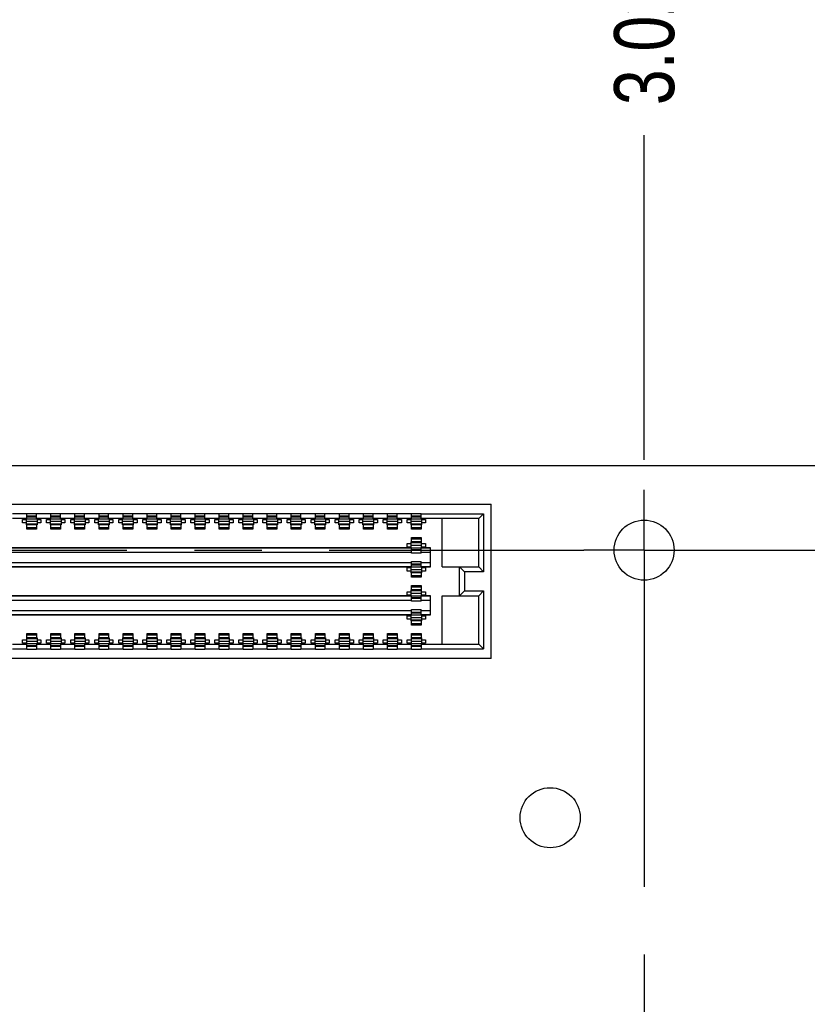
# Model space of a CAD drawing. Header units: inches. Extents: x 0 to 34, y 0 to 22.
# Tile 23 of 28: x 24.4 to 26, y 15.7 to 17.8. Entities that reach past the tile are written whole.
import ezdxf

# ---------------------------------------------------------------- set-up
doc = ezdxf.new("R2010")
doc.units = ezdxf.units.IN
doc.header["$LTSCALE"] = 1.87
doc.header["$MEASUREMENT"] = 0
doc.linetypes.add('CENTER', pattern=[0.6, 0.375, -0.075, 0.075, -0.075])
doc.layers.get('0').update_dxf_attribs({"linetype": 'CONTINUOUS'})
doc.layers.add('02___PRT_ALL_AXES', color=7, linetype='CONTINUOUS')
doc.layers.add('DIMENSIONS', color=7, linetype='CONTINUOUS')
doc.styles.get("Standard").update_dxf_attribs({"font": 'txt', "width": 0.8})
doc.dimstyles.new('DIMSTYLE_2', dxfattribs={"dimtxt": 0.125, "dimasz": 0.18, "dimexe": 0.18, "dimexo": 0.0625, "dimgap": 0.09, "dimtad": 0, "dimtih": 1, "dimtoh": 1, "dimdec": 3, "dimzin": 4, "dimdsep": 46, "dimtxsty": 'STANDARD', "dimblk": '_FILLED', "dimblk1": '_FILLED', "dimblk2": '_FILLED', "dimcen": 0.09, "dimadec": 0, "dimazin": 0, "dimtp": 0.01, "dimtm": 0.01, "dimtfac": 1, "dimtdec": 3, "dimtofl": 0, "dimtmove": 0, "dimatfit": 3, "dimldrblk": '_FILLED', "dimfxl": 1, "dimtolj": 1, "dimtzin": 4, "dimarcsym": 0})

# ---------------------------------------------------------------- blocks, each defined once
blk = doc.blocks.new('*D6')
at = {"layer": 'DIMENSIONS', "color": 2, "linetype": 'CONTINUOUS'}
blk.add_line((25.6616, 16.8588), (25.6616, 17.5347), dxfattribs=at)
at = {"layer": 'DIMENSIONS', "color": 2, "linetype": 'CONTINUOUS', "insert": (25.5991, 17.5972), "char_height": 0.125, "width": 1.325, "attachment_point": 1, "rotation": 90, "line_spacing_factor": 0.9}
blk.add_mtext('3.025{\\Ftxt.shx;\\W1.000000;\\H0.125000; }[76.84]', dxfattribs=at)
blk = doc.blocks.new('_FILLED')
at = {"color": 0, "linetype": 'BYBLOCK'}
blk.add_solid([(0, 0), (-1, 0.174), (-1, -0.174)], dxfattribs=at)
blk = doc.blocks.new('*D7')
at = {"layer": 'DIMENSIONS', "color": 2, "linetype": 'CONTINUOUS'}
blk.add_line((28.5606, 16.8588), (28.5606, 17.5347), dxfattribs=at)
at = {"layer": 'DIMENSIONS', "color": 2, "linetype": 'CONTINUOUS', "insert": (28.4981, 17.5972), "char_height": 0.125, "width": 1.425, "attachment_point": 1, "rotation": 90, "line_spacing_factor": 0.9}
blk.add_mtext('5.924{\\Ftxt.shx;\\W1.000000;\\H0.125000; }[150.47]', dxfattribs=at)

msp = doc.modelspace()

# ---------------------------------------------------------------- linework, layer by layer
at = {"color": 7, "linetype": 'CONTINUOUS'}
for p, q in [((22.6366, 16.8472), (28.6866, 16.8472)), ((23.1148, 16.7665), (25.3438, 16.7665)), ((25.3438, 16.4455), (25.3438, 16.7665)), ((24.3778, 16.7465), (24.3478, 16.7465)), ((24.3778, 16.7365), (24.3778, 16.7475)), ((24.3778, 16.7475), (24.3978, 16.7475)), ((24.3978, 16.7365), (24.3978, 16.7475)), ((24.4278, 16.7465), (24.3978, 16.7465)), ((24.4278, 16.7365), (24.4278, 16.7475)), ((24.4278, 16.7475), (24.4478, 16.7475)), ((24.4478, 16.7365), (24.4478, 16.7475)), ((24.4778, 16.7465), (24.4478, 16.7465)), ((24.4778, 16.7365), (24.4778, 16.7475)), ((24.4778, 16.7475), (24.4978, 16.7475)), ((24.4978, 16.7365), (24.4978, 16.7475)), ((24.5278, 16.7465), (24.4978, 16.7465)), ((24.5278, 16.7365), (24.5278, 16.7475)), ((24.5278, 16.7475), (24.5478, 16.7475)), ((24.5478, 16.7365), (24.5478, 16.7475)), ((24.5778, 16.7465), (24.5478, 16.7465)), ((24.5778, 16.7365), (24.5778, 16.7475)), ((24.5778, 16.7475), (24.5978, 16.7475)), ((24.5978, 16.7365), (24.5978, 16.7475)), ((24.6278, 16.7465), (24.5978, 16.7465)), ((24.6278, 16.7365), (24.6278, 16.7475)), ((24.6278, 16.7475), (24.6478, 16.7475)), ((24.6478, 16.7365), (24.6478, 16.7475)), ((24.6778, 16.7465), (24.6478, 16.7465)), ((24.6778, 16.7365), (24.6778, 16.7475)), ((24.6778, 16.7475), (24.6978, 16.7475)), ((24.6978, 16.7365), (24.6978, 16.7475)), ((24.7278, 16.7465), (24.6978, 16.7465)), ((24.7278, 16.7365), (24.7278, 16.7475)), ((24.7278, 16.7475), (24.7478, 16.7475)), ((24.7478, 16.7365), (24.7478, 16.7475)), ((24.7778, 16.7465), (24.7478, 16.7465)), ((24.7778, 16.7365), (24.7778, 16.7475)), ((24.7778, 16.7475), (24.7978, 16.7475)), ((24.7978, 16.7365), (24.7978, 16.7475)), ((24.8278, 16.7465), (24.7978, 16.7465)), ((24.8278, 16.7365), (24.8278, 16.7475)), ((24.8278, 16.7475), (24.8478, 16.7475)), ((24.8478, 16.7365), (24.8478, 16.7475)), ((24.8778, 16.7465), (24.8478, 16.7465)), ((24.8778, 16.7365), (24.8778, 16.7475)), ((24.8778, 16.7475), (24.8978, 16.7475)), ((24.8978, 16.7365), (24.8978, 16.7475)), ((24.9278, 16.7465), (24.8978, 16.7465)), ((24.9278, 16.7365), (24.9278, 16.7475)), ((24.9278, 16.7475), (24.9478, 16.7475)), ((24.9478, 16.7365), (24.9478, 16.7475)), ((24.9778, 16.7465), (24.9478, 16.7465)), ((24.9778, 16.7365), (24.9778, 16.7475)), ((24.9778, 16.7475), (24.9978, 16.7475)), ((24.9978, 16.7365), (24.9978, 16.7475)), ((25.0278, 16.7465), (24.9978, 16.7465)), ((25.0278, 16.7365), (25.0278, 16.7475)), ((25.0278, 16.7475), (25.0478, 16.7475)), ((25.0478, 16.7365), (25.0478, 16.7475)), ((25.0778, 16.7465), (25.0478, 16.7465)), ((25.0778, 16.7365), (25.0778, 16.7475)), ((25.0778, 16.7475), (25.0978, 16.7475)), ((25.0978, 16.7365), (25.0978, 16.7475)), ((25.1278, 16.7465), (25.0978, 16.7465)), ((25.1278, 16.7365), (25.1278, 16.7475)), ((25.1278, 16.7475), (25.1478, 16.7475)), ((25.1478, 16.7365), (25.1478, 16.7475)), ((25.1778, 16.7465), (25.1478, 16.7465)), ((25.1778, 16.7365), (25.1778, 16.7475)), ((25.1778, 16.7475), (25.1978, 16.7475)), ((25.1978, 16.7365), (25.1978, 16.7475)), ((25.1978, 16.7465), (25.3278, 16.7465)), ((25.3278, 16.7465), (25.3178, 16.7365)), ((25.3278, 16.7465), (25.3278, 16.626)), ((24.3778, 16.7365), (24.3478, 16.7365)), ((24.3688, 16.7275), (24.3688, 16.7345)), ((24.3688, 16.7345), (24.3768, 16.7345)), ((24.3768, 16.7275), (24.3688, 16.7275)), ((24.3768, 16.7235), (24.3768, 16.7365)), ((24.3768, 16.7364), (24.3988, 16.7364)), ((24.3768, 16.731), (24.3988, 16.731)), ((24.3988, 16.7251), (24.3768, 16.7251)), ((24.3988, 16.7235), (24.3768, 16.7235)), ((24.3978, 16.7415), (24.3778, 16.7415)), ((24.3778, 16.7403), (24.3978, 16.7403)), ((24.3778, 16.7145), (24.3778, 16.7235)), ((24.4278, 16.7365), (24.3978, 16.7365)), ((24.3978, 16.7235), (24.3978, 16.7145)), ((24.3988, 16.7365), (24.3988, 16.7235)), ((24.3988, 16.7345), (24.4068, 16.7345)), ((24.4068, 16.7275), (24.3988, 16.7275)), ((24.4068, 16.7345), (24.4068, 16.7275)), ((24.4188, 16.7275), (24.4188, 16.7345)), ((24.4188, 16.7345), (24.4268, 16.7345)), ((24.4268, 16.7275), (24.4188, 16.7275)), ((24.4268, 16.7235), (24.4268, 16.7365)), ((24.4268, 16.7364), (24.4488, 16.7364)), ((24.4268, 16.731), (24.4488, 16.731)), ((24.4488, 16.7251), (24.4268, 16.7251)), ((24.4488, 16.7235), (24.4268, 16.7235)), ((24.4478, 16.7415), (24.4278, 16.7415)), ((24.4278, 16.7403), (24.4478, 16.7403)), ((24.4278, 16.7145), (24.4278, 16.7235)), ((24.4778, 16.7365), (24.4478, 16.7365)), ((24.4478, 16.7235), (24.4478, 16.7145)), ((24.4488, 16.7365), (24.4488, 16.7235)), ((24.4488, 16.7345), (24.4568, 16.7345)), ((24.4568, 16.7275), (24.4488, 16.7275)), ((24.4568, 16.7345), (24.4568, 16.7275)), ((24.4688, 16.7275), (24.4688, 16.7345)), ((24.4688, 16.7345), (24.4768, 16.7345)), ((24.4768, 16.7275), (24.4688, 16.7275)), ((24.4768, 16.7235), (24.4768, 16.7365)), ((24.4768, 16.7364), (24.4988, 16.7364)), ((24.4768, 16.731), (24.4988, 16.731)), ((24.4988, 16.7251), (24.4768, 16.7251)), ((24.4988, 16.7235), (24.4768, 16.7235)), ((24.4978, 16.7415), (24.4778, 16.7415)), ((24.4778, 16.7403), (24.4978, 16.7403)), ((24.4778, 16.7145), (24.4778, 16.7235)), ((24.5278, 16.7365), (24.4978, 16.7365)), ((24.4978, 16.7235), (24.4978, 16.7145)), ((24.4988, 16.7365), (24.4988, 16.7235)), ((24.4988, 16.7345), (24.5068, 16.7345)), ((24.5068, 16.7275), (24.4988, 16.7275)), ((24.5068, 16.7345), (24.5068, 16.7275)), ((24.5188, 16.7275), (24.5188, 16.7345)), ((24.5188, 16.7345), (24.5268, 16.7345)), ((24.5268, 16.7275), (24.5188, 16.7275)), ((24.5268, 16.7235), (24.5268, 16.7365)), ((24.5268, 16.7364), (24.5488, 16.7364)), ((24.5268, 16.731), (24.5488, 16.731)), ((24.5488, 16.7251), (24.5268, 16.7251)), ((24.5488, 16.7235), (24.5268, 16.7235)), ((24.5478, 16.7415), (24.5278, 16.7415)), ((24.5278, 16.7403), (24.5478, 16.7403)), ((24.5278, 16.7145), (24.5278, 16.7235)), ((24.5778, 16.7365), (24.5478, 16.7365)), ((24.5478, 16.7235), (24.5478, 16.7145)), ((24.5488, 16.7365), (24.5488, 16.7235)), ((24.5488, 16.7345), (24.5568, 16.7345)), ((24.5568, 16.7275), (24.5488, 16.7275)), ((24.5568, 16.7345), (24.5568, 16.7275)), ((24.5688, 16.7275), (24.5688, 16.7345)), ((24.5688, 16.7345), (24.5768, 16.7345)), ((24.5768, 16.7275), (24.5688, 16.7275)), ((24.5768, 16.7235), (24.5768, 16.7365)), ((24.5768, 16.7364), (24.5988, 16.7364)), ((24.5768, 16.731), (24.5988, 16.731)), ((24.5988, 16.7251), (24.5768, 16.7251)), ((24.5988, 16.7235), (24.5768, 16.7235)), ((24.5978, 16.7415), (24.5778, 16.7415)), ((24.5778, 16.7403), (24.5978, 16.7403)), ((24.5778, 16.7145), (24.5778, 16.7235)), ((24.6278, 16.7365), (24.5978, 16.7365)), ((24.5978, 16.7235), (24.5978, 16.7145)), ((24.5988, 16.7365), (24.5988, 16.7235)), ((24.5988, 16.7345), (24.6068, 16.7345)), ((24.6068, 16.7275), (24.5988, 16.7275)), ((24.6068, 16.7345), (24.6068, 16.7275)), ((24.6188, 16.7275), (24.6188, 16.7345)), ((24.6188, 16.7345), (24.6268, 16.7345)), ((24.6268, 16.7275), (24.6188, 16.7275)), ((24.6268, 16.7235), (24.6268, 16.7365)), ((24.6268, 16.7364), (24.6488, 16.7364)), ((24.6268, 16.731), (24.6488, 16.731)), ((24.6488, 16.7251), (24.6268, 16.7251)), ((24.6488, 16.7235), (24.6268, 16.7235)), ((24.6478, 16.7415), (24.6278, 16.7415)), ((24.6278, 16.7403), (24.6478, 16.7403)), ((24.6278, 16.7145), (24.6278, 16.7235)), ((24.6778, 16.7365), (24.6478, 16.7365)), ((24.6478, 16.7235), (24.6478, 16.7145)), ((24.6488, 16.7365), (24.6488, 16.7235)), ((24.6488, 16.7345), (24.6568, 16.7345)), ((24.6568, 16.7275), (24.6488, 16.7275)), ((24.6568, 16.7345), (24.6568, 16.7275)), ((24.6688, 16.7275), (24.6688, 16.7345)), ((24.6688, 16.7345), (24.6768, 16.7345)), ((24.6768, 16.7275), (24.6688, 16.7275)), ((24.6768, 16.7235), (24.6768, 16.7365)), ((24.6768, 16.7364), (24.6988, 16.7364)), ((24.6768, 16.731), (24.6988, 16.731)), ((24.6988, 16.7251), (24.6768, 16.7251)), ((24.6988, 16.7235), (24.6768, 16.7235)), ((24.6978, 16.7415), (24.6778, 16.7415)), ((24.6778, 16.7403), (24.6978, 16.7403)), ((24.6778, 16.7145), (24.6778, 16.7235)), ((24.7278, 16.7365), (24.6978, 16.7365)), ((24.6978, 16.7235), (24.6978, 16.7145)), ((24.6988, 16.7365), (24.6988, 16.7235)), ((24.6988, 16.7345), (24.7068, 16.7345)), ((24.7068, 16.7275), (24.6988, 16.7275)), ((24.7068, 16.7345), (24.7068, 16.7275)), ((24.7188, 16.7275), (24.7188, 16.7345)), ((24.7188, 16.7345), (24.7268, 16.7345)), ((24.7268, 16.7275), (24.7188, 16.7275)), ((24.7268, 16.7235), (24.7268, 16.7365)), ((24.7268, 16.7364), (24.7488, 16.7364)), ((24.7268, 16.731), (24.7488, 16.731)), ((24.7488, 16.7251), (24.7268, 16.7251)), ((24.7488, 16.7235), (24.7268, 16.7235)), ((24.7478, 16.7415), (24.7278, 16.7415)), ((24.7278, 16.7403), (24.7478, 16.7403)), ((24.7278, 16.7145), (24.7278, 16.7235)), ((24.7778, 16.7365), (24.7478, 16.7365)), ((24.7478, 16.7235), (24.7478, 16.7145)), ((24.7488, 16.7365), (24.7488, 16.7235)), ((24.7488, 16.7345), (24.7568, 16.7345)), ((24.7568, 16.7275), (24.7488, 16.7275)), ((24.7568, 16.7345), (24.7568, 16.7275)), ((24.7688, 16.7275), (24.7688, 16.7345)), ((24.7688, 16.7345), (24.7768, 16.7345)), ((24.7768, 16.7275), (24.7688, 16.7275)), ((24.7768, 16.7235), (24.7768, 16.7365)), ((24.7768, 16.7364), (24.7988, 16.7364)), ((24.7768, 16.731), (24.7988, 16.731)), ((24.7988, 16.7251), (24.7768, 16.7251)), ((24.7988, 16.7235), (24.7768, 16.7235)), ((24.7978, 16.7415), (24.7778, 16.7415)), ((24.7778, 16.7403), (24.7978, 16.7403)), ((24.7778, 16.7145), (24.7778, 16.7235)), ((24.8278, 16.7365), (24.7978, 16.7365)), ((24.7978, 16.7235), (24.7978, 16.7145)), ((24.7988, 16.7365), (24.7988, 16.7235)), ((24.7988, 16.7345), (24.8068, 16.7345)), ((24.8068, 16.7275), (24.7988, 16.7275)), ((24.8068, 16.7345), (24.8068, 16.7275)), ((24.8188, 16.7275), (24.8188, 16.7345)), ((24.8188, 16.7345), (24.8268, 16.7345)), ((24.8268, 16.7275), (24.8188, 16.7275)), ((24.8268, 16.7235), (24.8268, 16.7365)), ((24.8268, 16.7364), (24.8488, 16.7364)), ((24.8268, 16.731), (24.8488, 16.731)), ((24.8488, 16.7251), (24.8268, 16.7251)), ((24.8488, 16.7235), (24.8268, 16.7235)), ((24.8478, 16.7415), (24.8278, 16.7415)), ((24.8278, 16.7403), (24.8478, 16.7403)), ((24.8278, 16.7145), (24.8278, 16.7235)), ((24.8778, 16.7365), (24.8478, 16.7365)), ((24.8478, 16.7235), (24.8478, 16.7145)), ((24.8488, 16.7365), (24.8488, 16.7235)), ((24.8488, 16.7345), (24.8568, 16.7345)), ((24.8568, 16.7275), (24.8488, 16.7275)), ((24.8568, 16.7345), (24.8568, 16.7275)), ((24.8688, 16.7275), (24.8688, 16.7345)), ((24.8688, 16.7345), (24.8768, 16.7345)), ((24.8768, 16.7275), (24.8688, 16.7275)), ((24.8768, 16.7235), (24.8768, 16.7365)), ((24.8768, 16.7364), (24.8988, 16.7364)), ((24.8768, 16.731), (24.8988, 16.731)), ((24.8988, 16.7251), (24.8768, 16.7251)), ((24.8988, 16.7235), (24.8768, 16.7235)), ((24.8978, 16.7415), (24.8778, 16.7415)), ((24.8778, 16.7403), (24.8978, 16.7403)), ((24.8778, 16.7145), (24.8778, 16.7235)), ((24.9278, 16.7365), (24.8978, 16.7365)), ((24.8978, 16.7235), (24.8978, 16.7145)), ((24.8988, 16.7365), (24.8988, 16.7235)), ((24.8988, 16.7345), (24.9068, 16.7345)), ((24.9068, 16.7275), (24.8988, 16.7275)), ((24.9068, 16.7345), (24.9068, 16.7275)), ((24.9188, 16.7275), (24.9188, 16.7345)), ((24.9188, 16.7345), (24.9268, 16.7345)), ((24.9268, 16.7275), (24.9188, 16.7275)), ((24.9268, 16.7235), (24.9268, 16.7365)), ((24.9268, 16.7364), (24.9488, 16.7364)), ((24.9268, 16.731), (24.9488, 16.731)), ((24.9488, 16.7251), (24.9268, 16.7251)), ((24.9488, 16.7235), (24.9268, 16.7235)), ((24.9478, 16.7415), (24.9278, 16.7415)), ((24.9278, 16.7403), (24.9478, 16.7403)), ((24.9278, 16.7145), (24.9278, 16.7235)), ((24.9778, 16.7365), (24.9478, 16.7365)), ((24.9478, 16.7235), (24.9478, 16.7145)), ((24.9488, 16.7365), (24.9488, 16.7235)), ((24.9488, 16.7345), (24.9568, 16.7345)), ((24.9568, 16.7275), (24.9488, 16.7275)), ((24.9568, 16.7345), (24.9568, 16.7275)), ((24.9688, 16.7275), (24.9688, 16.7345)), ((24.9688, 16.7345), (24.9768, 16.7345)), ((24.9768, 16.7275), (24.9688, 16.7275)), ((24.9768, 16.7235), (24.9768, 16.7365)), ((24.9768, 16.7364), (24.9988, 16.7364)), ((24.9768, 16.731), (24.9988, 16.731)), ((24.9988, 16.7251), (24.9768, 16.7251)), ((24.9988, 16.7235), (24.9768, 16.7235)), ((24.9978, 16.7415), (24.9778, 16.7415)), ((24.9778, 16.7403), (24.9978, 16.7403)), ((24.9778, 16.7145), (24.9778, 16.7235)), ((25.0278, 16.7365), (24.9978, 16.7365)), ((24.9978, 16.7235), (24.9978, 16.7145)), ((24.9988, 16.7365), (24.9988, 16.7235)), ((24.9988, 16.7345), (25.0068, 16.7345)), ((25.0068, 16.7275), (24.9988, 16.7275)), ((25.0068, 16.7345), (25.0068, 16.7275)), ((25.0188, 16.7275), (25.0188, 16.7345)), ((25.0188, 16.7345), (25.0268, 16.7345)), ((25.0268, 16.7275), (25.0188, 16.7275)), ((25.0268, 16.7235), (25.0268, 16.7365)), ((25.0268, 16.7364), (25.0488, 16.7364)), ((25.0268, 16.731), (25.0488, 16.731)), ((25.0488, 16.7251), (25.0268, 16.7251)), ((25.0488, 16.7235), (25.0268, 16.7235)), ((25.0478, 16.7415), (25.0278, 16.7415)), ((25.0278, 16.7403), (25.0478, 16.7403)), ((25.0278, 16.7145), (25.0278, 16.7235)), ((25.0778, 16.7365), (25.0478, 16.7365)), ((25.0478, 16.7235), (25.0478, 16.7145)), ((25.0488, 16.7365), (25.0488, 16.7235)), ((25.0488, 16.7345), (25.0568, 16.7345)), ((25.0568, 16.7275), (25.0488, 16.7275)), ((25.0568, 16.7345), (25.0568, 16.7275)), ((25.0688, 16.7275), (25.0688, 16.7345)), ((25.0688, 16.7345), (25.0768, 16.7345)), ((25.0768, 16.7275), (25.0688, 16.7275)), ((25.0768, 16.7235), (25.0768, 16.7365)), ((25.0768, 16.7364), (25.0988, 16.7364)), ((25.0768, 16.731), (25.0988, 16.731)), ((25.0988, 16.7251), (25.0768, 16.7251)), ((25.0988, 16.7235), (25.0768, 16.7235)), ((25.0978, 16.7415), (25.0778, 16.7415)), ((25.0778, 16.7403), (25.0978, 16.7403)), ((25.0778, 16.7145), (25.0778, 16.7235)), ((25.1278, 16.7365), (25.0978, 16.7365)), ((25.0978, 16.7235), (25.0978, 16.7145)), ((25.0988, 16.7365), (25.0988, 16.7235)), ((25.0988, 16.7345), (25.1068, 16.7345)), ((25.1068, 16.7275), (25.0988, 16.7275)), ((25.1068, 16.7345), (25.1068, 16.7275)), ((25.1188, 16.7275), (25.1188, 16.7345)), ((25.1188, 16.7345), (25.1268, 16.7345)), ((25.1268, 16.7275), (25.1188, 16.7275)), ((25.1268, 16.7235), (25.1268, 16.7365)), ((25.1268, 16.7364), (25.1488, 16.7364)), ((25.1268, 16.731), (25.1488, 16.731)), ((25.1488, 16.7251), (25.1268, 16.7251)), ((25.1488, 16.7235), (25.1268, 16.7235)), ((25.1478, 16.7415), (25.1278, 16.7415)), ((25.1278, 16.7403), (25.1478, 16.7403)), ((25.1278, 16.7145), (25.1278, 16.7235)), ((25.1778, 16.7365), (25.1478, 16.7365)), ((25.1478, 16.7235), (25.1478, 16.7145)), ((25.1488, 16.7365), (25.1488, 16.7235)), ((25.1488, 16.7345), (25.1568, 16.7345)), ((25.1568, 16.7275), (25.1488, 16.7275)), ((25.1568, 16.7345), (25.1568, 16.7275)), ((25.1688, 16.7275), (25.1688, 16.7345)), ((25.1688, 16.7345), (25.1768, 16.7345)), ((25.1768, 16.7275), (25.1688, 16.7275)), ((25.1768, 16.7235), (25.1768, 16.7365)), ((25.1768, 16.7364), (25.1988, 16.7364)), ((25.1768, 16.731), (25.1988, 16.731)), ((25.1988, 16.7251), (25.1768, 16.7251)), ((25.1988, 16.7235), (25.1768, 16.7235)), ((25.1978, 16.7415), (25.1778, 16.7415)), ((25.1778, 16.7403), (25.1978, 16.7403)), ((25.1778, 16.7145), (25.1778, 16.7235)), ((25.3178, 16.7365), (25.1978, 16.7365)), ((25.1978, 16.7235), (25.1978, 16.7145)), ((25.1988, 16.7365), (25.1988, 16.7235)), ((25.1988, 16.7345), (25.2068, 16.7345)), ((25.2068, 16.7275), (25.1988, 16.7275)), ((25.2068, 16.7345), (25.2068, 16.7275)), ((25.2418, 16.636), (25.2418, 16.7365)), ((25.3178, 16.636), (25.3178, 16.7365)), ((24.3978, 16.7175), (24.3778, 16.7175)), ((24.3978, 16.7145), (24.3778, 16.7145)), ((24.4478, 16.7175), (24.4278, 16.7175)), ((24.4478, 16.7145), (24.4278, 16.7145)), ((24.4978, 16.7175), (24.4778, 16.7175)), ((24.4978, 16.7145), (24.4778, 16.7145)), ((24.5478, 16.7175), (24.5278, 16.7175)), ((24.5478, 16.7145), (24.5278, 16.7145)), ((24.5978, 16.7175), (24.5778, 16.7175)), ((24.5978, 16.7145), (24.5778, 16.7145)), ((24.6478, 16.7175), (24.6278, 16.7175)), ((24.6478, 16.7145), (24.6278, 16.7145)), ((24.6978, 16.7175), (24.6778, 16.7175)), ((24.6978, 16.7145), (24.6778, 16.7145)), ((24.7478, 16.7175), (24.7278, 16.7175)), ((24.7478, 16.7145), (24.7278, 16.7145)), ((24.7978, 16.7175), (24.7778, 16.7175)), ((24.7978, 16.7145), (24.7778, 16.7145)), ((24.8478, 16.7175), (24.8278, 16.7175)), ((24.8478, 16.7145), (24.8278, 16.7145)), ((24.8978, 16.7175), (24.8778, 16.7175)), ((24.8978, 16.7145), (24.8778, 16.7145)), ((24.9478, 16.7175), (24.9278, 16.7175)), ((24.9478, 16.7145), (24.9278, 16.7145)), ((24.9978, 16.7175), (24.9778, 16.7175)), ((24.9978, 16.7145), (24.9778, 16.7145)), ((25.0478, 16.7175), (25.0278, 16.7175)), ((25.0478, 16.7145), (25.0278, 16.7145)), ((25.0978, 16.7175), (25.0778, 16.7175)), ((25.0978, 16.7145), (25.0778, 16.7145)), ((25.1478, 16.7175), (25.1278, 16.7175)), ((25.1478, 16.7145), (25.1278, 16.7145)), ((25.1978, 16.7175), (25.1778, 16.7175)), ((25.1978, 16.7145), (25.1778, 16.7145)), ((25.1688, 16.6775), (25.1688, 16.6845)), ((25.1688, 16.6845), (25.1768, 16.6845)), ((25.1768, 16.6757), (25.1768, 16.6885)), ((25.1988, 16.6885), (25.1768, 16.6885)), ((25.1768, 16.687), (25.1988, 16.687)), ((25.1768, 16.6811), (25.1988, 16.6811)), ((25.1778, 16.6885), (25.1778, 16.6975)), ((25.1778, 16.6975), (25.1978, 16.6975)), ((25.1778, 16.6945), (25.1978, 16.6945)), ((25.1978, 16.6975), (25.1978, 16.6885)), ((25.1988, 16.6757), (25.1988, 16.6885)), ((25.1988, 16.6845), (25.2068, 16.6845)), ((25.2068, 16.6845), (25.2068, 16.6775)), ((25.1778, 16.6751), (23.2478, 16.6751)), ((23.2478, 16.6671), (25.1778, 16.6671)), ((23.2488, 16.6765), (25.1768, 16.6765)), ((25.1768, 16.6775), (25.1688, 16.6775)), ((25.1768, 16.6757), (25.1988, 16.6757)), ((25.1778, 16.6645), (25.1778, 16.6757)), ((25.1978, 16.6718), (25.1778, 16.6718)), ((25.1978, 16.6705), (25.1778, 16.6705)), ((25.1978, 16.6645), (25.1778, 16.6645)), ((25.1978, 16.6645), (25.1978, 16.6757)), ((25.2168, 16.6751), (25.1978, 16.6751)), ((25.1978, 16.6671), (25.2168, 16.6671)), ((25.2068, 16.6775), (25.1988, 16.6775)), ((25.1988, 16.6765), (25.2168, 16.6765)), ((25.2168, 16.6765), (25.2168, 16.6355)), ((25.1778, 16.6449), (23.2478, 16.6449)), ((25.1778, 16.6364), (25.1778, 16.6475)), ((25.1778, 16.6475), (25.1978, 16.6475)), ((25.1978, 16.6415), (25.1778, 16.6415)), ((25.1778, 16.6403), (25.1978, 16.6403)), ((25.1978, 16.6364), (25.1978, 16.6475)), ((25.2168, 16.6449), (25.1978, 16.6449)), ((23.2478, 16.6369), (25.1778, 16.6369)), ((25.1768, 16.6355), (23.2488, 16.6355)), ((25.1688, 16.6275), (25.1688, 16.6345)), ((25.1688, 16.6345), (25.1768, 16.6345)), ((25.1768, 16.6275), (25.1688, 16.6275)), ((25.1768, 16.6235), (25.1768, 16.6364)), ((25.1768, 16.6364), (25.1988, 16.6364)), ((25.1768, 16.631), (25.1988, 16.631)), ((25.1988, 16.6251), (25.1768, 16.6251)), ((25.1988, 16.6235), (25.1768, 16.6235)), ((25.1778, 16.6145), (25.1778, 16.6235)), ((25.1978, 16.6369), (25.2168, 16.6369)), ((25.1978, 16.6235), (25.1978, 16.6145)), ((25.1988, 16.6364), (25.1988, 16.6235)), ((25.2168, 16.6355), (25.1988, 16.6355)), ((25.1988, 16.6345), (25.2068, 16.6345)), ((25.2068, 16.6275), (25.1988, 16.6275)), ((25.2068, 16.6345), (25.2068, 16.6275)), ((25.2418, 16.636), (25.3178, 16.636)), ((25.2778, 16.576), (25.2778, 16.636)), ((25.2878, 16.626), (25.2778, 16.636)), ((25.2878, 16.626), (25.2878, 16.586)), ((25.3278, 16.626), (25.2878, 16.626)), ((25.3278, 16.626), (25.3178, 16.636)), ((25.1978, 16.6175), (25.1778, 16.6175)), ((25.1978, 16.6145), (25.1778, 16.6145)), ((25.1688, 16.5775), (25.1688, 16.5845)), ((25.1688, 16.5845), (25.1768, 16.5845)), ((25.1768, 16.5757), (25.1768, 16.5885)), ((25.1988, 16.5885), (25.1768, 16.5885)), ((25.1768, 16.587), (25.1988, 16.587)), ((25.1768, 16.5811), (25.1988, 16.5811)), ((25.1778, 16.5885), (25.1778, 16.5975)), ((25.1778, 16.5975), (25.1978, 16.5975)), ((25.1778, 16.5945), (25.1978, 16.5945)), ((25.1978, 16.5975), (25.1978, 16.5885)), ((25.1988, 16.5757), (25.1988, 16.5885)), ((25.1988, 16.5845), (25.2068, 16.5845)), ((25.2068, 16.5845), (25.2068, 16.5775)), ((25.2878, 16.586), (25.2778, 16.576)), ((25.2878, 16.586), (25.3278, 16.586)), ((25.3278, 16.586), (25.3178, 16.576)), ((25.3278, 16.586), (25.3278, 16.4655)), ((25.1778, 16.5751), (23.2478, 16.5751)), ((23.2478, 16.5671), (25.1778, 16.5671)), ((23.2488, 16.5765), (25.1768, 16.5765)), ((25.1768, 16.5775), (25.1688, 16.5775)), ((25.1768, 16.5757), (25.1988, 16.5757)), ((25.1778, 16.5645), (25.1778, 16.5757)), ((25.1978, 16.5718), (25.1778, 16.5718)), ((25.1978, 16.5705), (25.1778, 16.5705)), ((25.1978, 16.5645), (25.1778, 16.5645)), ((25.1978, 16.5645), (25.1978, 16.5757)), ((25.2168, 16.5751), (25.1978, 16.5751)), ((25.1978, 16.5671), (25.2168, 16.5671)), ((25.2068, 16.5775), (25.1988, 16.5775)), ((25.1988, 16.5765), (25.2168, 16.5765)), ((25.2168, 16.5765), (25.2168, 16.5355)), ((25.2418, 16.4755), (25.2418, 16.576)), ((25.2418, 16.576), (25.3178, 16.576)), ((25.3178, 16.4755), (25.3178, 16.576)), ((25.1778, 16.5449), (23.2478, 16.5449)), ((25.1778, 16.5364), (25.1778, 16.5475)), ((25.1778, 16.5475), (25.1978, 16.5475)), ((25.1978, 16.5415), (25.1778, 16.5415)), ((25.1778, 16.5403), (25.1978, 16.5403)), ((25.1978, 16.5364), (25.1978, 16.5475)), ((25.2168, 16.5449), (25.1978, 16.5449)), ((23.2478, 16.5369), (25.1778, 16.5369)), ((25.1768, 16.5355), (23.2488, 16.5355)), ((25.1688, 16.5275), (25.1688, 16.5345)), ((25.1688, 16.5345), (25.1768, 16.5345)), ((25.1768, 16.5275), (25.1688, 16.5275)), ((25.1768, 16.5235), (25.1768, 16.5364)), ((25.1768, 16.5364), (25.1988, 16.5364)), ((25.1768, 16.531), (25.1988, 16.531)), ((25.1988, 16.5251), (25.1768, 16.5251)), ((25.1988, 16.5235), (25.1768, 16.5235)), ((25.1778, 16.5145), (25.1778, 16.5235)), ((25.1978, 16.5175), (25.1778, 16.5175)), ((25.1978, 16.5369), (25.2168, 16.5369)), ((25.1978, 16.5235), (25.1978, 16.5145)), ((25.1988, 16.5364), (25.1988, 16.5235)), ((25.2168, 16.5355), (25.1988, 16.5355)), ((25.1988, 16.5345), (25.2068, 16.5345)), ((25.2068, 16.5275), (25.1988, 16.5275)), ((25.2068, 16.5345), (25.2068, 16.5275)), ((24.3778, 16.4885), (24.3778, 16.4975)), ((24.3778, 16.4975), (24.3978, 16.4975)), ((24.3978, 16.4975), (24.3978, 16.4885)), ((24.4278, 16.4885), (24.4278, 16.4975)), ((24.4278, 16.4975), (24.4478, 16.4975)), ((24.4478, 16.4975), (24.4478, 16.4885)), ((24.4778, 16.4885), (24.4778, 16.4975)), ((24.4778, 16.4975), (24.4978, 16.4975)), ((24.4978, 16.4975), (24.4978, 16.4885)), ((24.5278, 16.4885), (24.5278, 16.4975)), ((24.5278, 16.4975), (24.5478, 16.4975)), ((24.5478, 16.4975), (24.5478, 16.4885)), ((24.5778, 16.4885), (24.5778, 16.4975)), ((24.5778, 16.4975), (24.5978, 16.4975)), ((24.5978, 16.4975), (24.5978, 16.4885)), ((24.6278, 16.4885), (24.6278, 16.4975)), ((24.6278, 16.4975), (24.6478, 16.4975)), ((24.6478, 16.4975), (24.6478, 16.4885)), ((24.6778, 16.4885), (24.6778, 16.4975)), ((24.6778, 16.4975), (24.6978, 16.4975)), ((24.6978, 16.4975), (24.6978, 16.4885)), ((24.7278, 16.4885), (24.7278, 16.4975)), ((24.7278, 16.4975), (24.7478, 16.4975)), ((24.7478, 16.4975), (24.7478, 16.4885)), ((24.7778, 16.4885), (24.7778, 16.4975)), ((24.7778, 16.4975), (24.7978, 16.4975)), ((24.7978, 16.4975), (24.7978, 16.4885)), ((24.8278, 16.4885), (24.8278, 16.4975)), ((24.8278, 16.4975), (24.8478, 16.4975)), ((24.8478, 16.4975), (24.8478, 16.4885)), ((24.8778, 16.4885), (24.8778, 16.4975)), ((24.8778, 16.4975), (24.8978, 16.4975)), ((24.8978, 16.4975), (24.8978, 16.4885)), ((24.9278, 16.4885), (24.9278, 16.4975)), ((24.9278, 16.4975), (24.9478, 16.4975)), ((24.9478, 16.4975), (24.9478, 16.4885)), ((24.9778, 16.4885), (24.9778, 16.4975)), ((24.9778, 16.4975), (24.9978, 16.4975)), ((24.9978, 16.4975), (24.9978, 16.4885)), ((25.0278, 16.4885), (25.0278, 16.4975)), ((25.0278, 16.4975), (25.0478, 16.4975)), ((25.0478, 16.4975), (25.0478, 16.4885)), ((25.0778, 16.4885), (25.0778, 16.4975)), ((25.0778, 16.4975), (25.0978, 16.4975)), ((25.0978, 16.4975), (25.0978, 16.4885)), ((25.1278, 16.4885), (25.1278, 16.4975)), ((25.1278, 16.4975), (25.1478, 16.4975)), ((25.1478, 16.4975), (25.1478, 16.4885)), ((25.1978, 16.5145), (25.1778, 16.5145)), ((25.1778, 16.4885), (25.1778, 16.4975)), ((25.1778, 16.4975), (25.1978, 16.4975)), ((25.1978, 16.4975), (25.1978, 16.4885)), ((24.3478, 16.4755), (24.3778, 16.4755)), ((24.3688, 16.4775), (24.3688, 16.4845)), ((24.3688, 16.4845), (24.3768, 16.4845)), ((24.3768, 16.4775), (24.3688, 16.4775)), ((24.3768, 16.4885), (24.3768, 16.4755)), ((24.3988, 16.4885), (24.3768, 16.4885)), ((24.3768, 16.487), (24.3988, 16.487)), ((24.3988, 16.4811), (24.3768, 16.4811)), ((24.3988, 16.4757), (24.3768, 16.4757)), ((24.3778, 16.4945), (24.3978, 16.4945)), ((24.3778, 16.4645), (24.3778, 16.4755)), ((24.3978, 16.4755), (24.3978, 16.4645)), ((24.3978, 16.4755), (24.4278, 16.4755)), ((24.3988, 16.4885), (24.3988, 16.4755)), ((24.3988, 16.4845), (24.4068, 16.4845)), ((24.4068, 16.4775), (24.3988, 16.4775)), ((24.4068, 16.4845), (24.4068, 16.4775)), ((24.4188, 16.4775), (24.4188, 16.4845)), ((24.4188, 16.4845), (24.4268, 16.4845)), ((24.4268, 16.4775), (24.4188, 16.4775)), ((24.4268, 16.4885), (24.4268, 16.4755)), ((24.4488, 16.4885), (24.4268, 16.4885)), ((24.4268, 16.487), (24.4488, 16.487)), ((24.4488, 16.4811), (24.4268, 16.4811)), ((24.4488, 16.4757), (24.4268, 16.4757)), ((24.4278, 16.4945), (24.4478, 16.4945)), ((24.4278, 16.4645), (24.4278, 16.4755)), ((24.4478, 16.4755), (24.4478, 16.4645)), ((24.4478, 16.4755), (24.4778, 16.4755)), ((24.4488, 16.4885), (24.4488, 16.4755)), ((24.4488, 16.4845), (24.4568, 16.4845)), ((24.4568, 16.4775), (24.4488, 16.4775)), ((24.4568, 16.4845), (24.4568, 16.4775)), ((24.4688, 16.4775), (24.4688, 16.4845)), ((24.4688, 16.4845), (24.4768, 16.4845)), ((24.4768, 16.4775), (24.4688, 16.4775)), ((24.4768, 16.4885), (24.4768, 16.4755)), ((24.4988, 16.4885), (24.4768, 16.4885)), ((24.4768, 16.487), (24.4988, 16.487)), ((24.4988, 16.4811), (24.4768, 16.4811)), ((24.4988, 16.4757), (24.4768, 16.4757)), ((24.4778, 16.4945), (24.4978, 16.4945)), ((24.4778, 16.4645), (24.4778, 16.4755)), ((24.4978, 16.4755), (24.4978, 16.4645)), ((24.4978, 16.4755), (24.5278, 16.4755)), ((24.4988, 16.4885), (24.4988, 16.4755)), ((24.4988, 16.4845), (24.5068, 16.4845)), ((24.5068, 16.4775), (24.4988, 16.4775)), ((24.5068, 16.4845), (24.5068, 16.4775)), ((24.5188, 16.4775), (24.5188, 16.4845)), ((24.5188, 16.4845), (24.5268, 16.4845)), ((24.5268, 16.4775), (24.5188, 16.4775)), ((24.5268, 16.4885), (24.5268, 16.4755)), ((24.5488, 16.4885), (24.5268, 16.4885)), ((24.5268, 16.487), (24.5488, 16.487)), ((24.5488, 16.4811), (24.5268, 16.4811)), ((24.5488, 16.4757), (24.5268, 16.4757)), ((24.5278, 16.4945), (24.5478, 16.4945)), ((24.5278, 16.4645), (24.5278, 16.4755)), ((24.5478, 16.4755), (24.5478, 16.4645)), ((24.5478, 16.4755), (24.5778, 16.4755)), ((24.5488, 16.4885), (24.5488, 16.4755)), ((24.5488, 16.4845), (24.5568, 16.4845)), ((24.5568, 16.4775), (24.5488, 16.4775)), ((24.5568, 16.4845), (24.5568, 16.4775)), ((24.5688, 16.4775), (24.5688, 16.4845)), ((24.5688, 16.4845), (24.5768, 16.4845)), ((24.5768, 16.4775), (24.5688, 16.4775)), ((24.5768, 16.4885), (24.5768, 16.4755)), ((24.5988, 16.4885), (24.5768, 16.4885)), ((24.5768, 16.487), (24.5988, 16.487)), ((24.5988, 16.4811), (24.5768, 16.4811)), ((24.5988, 16.4757), (24.5768, 16.4757)), ((24.5778, 16.4945), (24.5978, 16.4945)), ((24.5778, 16.4645), (24.5778, 16.4755)), ((24.5978, 16.4755), (24.5978, 16.4645)), ((24.5978, 16.4755), (24.6278, 16.4755)), ((24.5988, 16.4885), (24.5988, 16.4755)), ((24.5988, 16.4845), (24.6068, 16.4845)), ((24.6068, 16.4775), (24.5988, 16.4775)), ((24.6068, 16.4845), (24.6068, 16.4775)), ((24.6188, 16.4775), (24.6188, 16.4845)), ((24.6188, 16.4845), (24.6268, 16.4845)), ((24.6268, 16.4775), (24.6188, 16.4775)), ((24.6268, 16.4885), (24.6268, 16.4755)), ((24.6488, 16.4885), (24.6268, 16.4885)), ((24.6268, 16.487), (24.6488, 16.487)), ((24.6488, 16.4811), (24.6268, 16.4811)), ((24.6488, 16.4757), (24.6268, 16.4757)), ((24.6278, 16.4945), (24.6478, 16.4945)), ((24.6278, 16.4645), (24.6278, 16.4755)), ((24.6478, 16.4755), (24.6478, 16.4645)), ((24.6478, 16.4755), (24.6778, 16.4755)), ((24.6488, 16.4885), (24.6488, 16.4755)), ((24.6488, 16.4845), (24.6568, 16.4845)), ((24.6568, 16.4775), (24.6488, 16.4775)), ((24.6568, 16.4845), (24.6568, 16.4775)), ((24.6688, 16.4775), (24.6688, 16.4845)), ((24.6688, 16.4845), (24.6768, 16.4845)), ((24.6768, 16.4775), (24.6688, 16.4775)), ((24.6768, 16.4885), (24.6768, 16.4755)), ((24.6988, 16.4885), (24.6768, 16.4885)), ((24.6768, 16.487), (24.6988, 16.487)), ((24.6988, 16.4811), (24.6768, 16.4811)), ((24.6988, 16.4757), (24.6768, 16.4757)), ((24.6778, 16.4945), (24.6978, 16.4945)), ((24.6778, 16.4645), (24.6778, 16.4755)), ((24.6978, 16.4755), (24.6978, 16.4645)), ((24.6978, 16.4755), (24.7278, 16.4755)), ((24.6988, 16.4885), (24.6988, 16.4755)), ((24.6988, 16.4845), (24.7068, 16.4845)), ((24.7068, 16.4775), (24.6988, 16.4775)), ((24.7068, 16.4845), (24.7068, 16.4775)), ((24.7188, 16.4775), (24.7188, 16.4845)), ((24.7188, 16.4845), (24.7268, 16.4845)), ((24.7268, 16.4775), (24.7188, 16.4775)), ((24.7268, 16.4885), (24.7268, 16.4755)), ((24.7488, 16.4885), (24.7268, 16.4885)), ((24.7268, 16.487), (24.7488, 16.487)), ((24.7488, 16.4811), (24.7268, 16.4811)), ((24.7488, 16.4757), (24.7268, 16.4757)), ((24.7278, 16.4945), (24.7478, 16.4945)), ((24.7278, 16.4645), (24.7278, 16.4755)), ((24.7478, 16.4755), (24.7478, 16.4645)), ((24.7478, 16.4755), (24.7778, 16.4755)), ((24.7488, 16.4885), (24.7488, 16.4755)), ((24.7488, 16.4845), (24.7568, 16.4845)), ((24.7568, 16.4775), (24.7488, 16.4775)), ((24.7568, 16.4845), (24.7568, 16.4775)), ((24.7688, 16.4775), (24.7688, 16.4845)), ((24.7688, 16.4845), (24.7768, 16.4845)), ((24.7768, 16.4775), (24.7688, 16.4775)), ((24.7768, 16.4885), (24.7768, 16.4755)), ((24.7988, 16.4885), (24.7768, 16.4885)), ((24.7768, 16.487), (24.7988, 16.487)), ((24.7988, 16.4811), (24.7768, 16.4811)), ((24.7988, 16.4757), (24.7768, 16.4757)), ((24.7778, 16.4945), (24.7978, 16.4945)), ((24.7778, 16.4645), (24.7778, 16.4755)), ((24.7978, 16.4755), (24.7978, 16.4645)), ((24.7978, 16.4755), (24.8278, 16.4755)), ((24.7988, 16.4885), (24.7988, 16.4755)), ((24.7988, 16.4845), (24.8068, 16.4845)), ((24.8068, 16.4775), (24.7988, 16.4775)), ((24.8068, 16.4845), (24.8068, 16.4775)), ((24.8188, 16.4775), (24.8188, 16.4845)), ((24.8188, 16.4845), (24.8268, 16.4845)), ((24.8268, 16.4775), (24.8188, 16.4775)), ((24.8268, 16.4885), (24.8268, 16.4755)), ((24.8488, 16.4885), (24.8268, 16.4885)), ((24.8268, 16.487), (24.8488, 16.487)), ((24.8488, 16.4811), (24.8268, 16.4811)), ((24.8488, 16.4757), (24.8268, 16.4757)), ((24.8278, 16.4945), (24.8478, 16.4945)), ((24.8278, 16.4645), (24.8278, 16.4755)), ((24.8478, 16.4755), (24.8478, 16.4645)), ((24.8478, 16.4755), (24.8778, 16.4755)), ((24.8488, 16.4885), (24.8488, 16.4755)), ((24.8488, 16.4845), (24.8568, 16.4845)), ((24.8568, 16.4775), (24.8488, 16.4775)), ((24.8568, 16.4845), (24.8568, 16.4775)), ((24.8688, 16.4775), (24.8688, 16.4845)), ((24.8688, 16.4845), (24.8768, 16.4845)), ((24.8768, 16.4775), (24.8688, 16.4775)), ((24.8768, 16.4885), (24.8768, 16.4755)), ((24.8988, 16.4885), (24.8768, 16.4885)), ((24.8768, 16.487), (24.8988, 16.487)), ((24.8988, 16.4811), (24.8768, 16.4811)), ((24.8988, 16.4757), (24.8768, 16.4757)), ((24.8778, 16.4945), (24.8978, 16.4945)), ((24.8778, 16.4645), (24.8778, 16.4755)), ((24.8978, 16.4755), (24.8978, 16.4645)), ((24.8978, 16.4755), (24.9278, 16.4755)), ((24.8988, 16.4885), (24.8988, 16.4755)), ((24.8988, 16.4845), (24.9068, 16.4845)), ((24.9068, 16.4775), (24.8988, 16.4775)), ((24.9068, 16.4845), (24.9068, 16.4775)), ((24.9188, 16.4775), (24.9188, 16.4845)), ((24.9188, 16.4845), (24.9268, 16.4845)), ((24.9268, 16.4775), (24.9188, 16.4775)), ((24.9268, 16.4885), (24.9268, 16.4755)), ((24.9488, 16.4885), (24.9268, 16.4885)), ((24.9268, 16.487), (24.9488, 16.487)), ((24.9488, 16.4811), (24.9268, 16.4811)), ((24.9488, 16.4757), (24.9268, 16.4757)), ((24.9278, 16.4945), (24.9478, 16.4945)), ((24.9278, 16.4645), (24.9278, 16.4755)), ((24.9478, 16.4755), (24.9478, 16.4645)), ((24.9478, 16.4755), (24.9778, 16.4755)), ((24.9488, 16.4885), (24.9488, 16.4755)), ((24.9488, 16.4845), (24.9568, 16.4845)), ((24.9568, 16.4775), (24.9488, 16.4775)), ((24.9568, 16.4845), (24.9568, 16.4775)), ((24.9688, 16.4775), (24.9688, 16.4845)), ((24.9688, 16.4845), (24.9768, 16.4845)), ((24.9768, 16.4775), (24.9688, 16.4775)), ((24.9768, 16.4885), (24.9768, 16.4755)), ((24.9988, 16.4885), (24.9768, 16.4885)), ((24.9768, 16.487), (24.9988, 16.487)), ((24.9988, 16.4811), (24.9768, 16.4811)), ((24.9988, 16.4757), (24.9768, 16.4757)), ((24.9778, 16.4945), (24.9978, 16.4945)), ((24.9778, 16.4645), (24.9778, 16.4755)), ((24.9978, 16.4755), (24.9978, 16.4645)), ((24.9978, 16.4755), (25.0278, 16.4755)), ((24.9988, 16.4885), (24.9988, 16.4755)), ((24.9988, 16.4845), (25.0068, 16.4845)), ((25.0068, 16.4775), (24.9988, 16.4775)), ((25.0068, 16.4845), (25.0068, 16.4775)), ((25.0188, 16.4775), (25.0188, 16.4845)), ((25.0188, 16.4845), (25.0268, 16.4845)), ((25.0268, 16.4775), (25.0188, 16.4775)), ((25.0268, 16.4885), (25.0268, 16.4755)), ((25.0488, 16.4885), (25.0268, 16.4885)), ((25.0268, 16.487), (25.0488, 16.487)), ((25.0488, 16.4811), (25.0268, 16.4811)), ((25.0488, 16.4757), (25.0268, 16.4757)), ((25.0278, 16.4945), (25.0478, 16.4945)), ((25.0278, 16.4645), (25.0278, 16.4755)), ((25.0478, 16.4755), (25.0478, 16.4645)), ((25.0478, 16.4755), (25.0778, 16.4755)), ((25.0488, 16.4885), (25.0488, 16.4755)), ((25.0488, 16.4845), (25.0568, 16.4845)), ((25.0568, 16.4775), (25.0488, 16.4775)), ((25.0568, 16.4845), (25.0568, 16.4775)), ((25.0688, 16.4775), (25.0688, 16.4845)), ((25.0688, 16.4845), (25.0768, 16.4845)), ((25.0768, 16.4775), (25.0688, 16.4775)), ((25.0768, 16.4885), (25.0768, 16.4755)), ((25.0988, 16.4885), (25.0768, 16.4885)), ((25.0768, 16.487), (25.0988, 16.487)), ((25.0988, 16.4811), (25.0768, 16.4811)), ((25.0988, 16.4757), (25.0768, 16.4757)), ((25.0778, 16.4945), (25.0978, 16.4945)), ((25.0778, 16.4645), (25.0778, 16.4755)), ((25.0978, 16.4755), (25.0978, 16.4645)), ((25.0978, 16.4755), (25.1278, 16.4755)), ((25.0988, 16.4885), (25.0988, 16.4755)), ((25.0988, 16.4845), (25.1068, 16.4845)), ((25.1068, 16.4775), (25.0988, 16.4775)), ((25.1068, 16.4845), (25.1068, 16.4775)), ((25.1188, 16.4775), (25.1188, 16.4845)), ((25.1188, 16.4845), (25.1268, 16.4845)), ((25.1268, 16.4775), (25.1188, 16.4775)), ((25.1268, 16.4885), (25.1268, 16.4755)), ((25.1488, 16.4885), (25.1268, 16.4885)), ((25.1268, 16.487), (25.1488, 16.487)), ((25.1488, 16.4811), (25.1268, 16.4811)), ((25.1488, 16.4757), (25.1268, 16.4757)), ((25.1278, 16.4945), (25.1478, 16.4945)), ((25.1278, 16.4645), (25.1278, 16.4755)), ((25.1478, 16.4755), (25.1478, 16.4645)), ((25.1478, 16.4755), (25.1778, 16.4755)), ((25.1488, 16.4885), (25.1488, 16.4755)), ((25.1488, 16.4845), (25.1568, 16.4845)), ((25.1568, 16.4775), (25.1488, 16.4775)), ((25.1568, 16.4845), (25.1568, 16.4775)), ((25.1688, 16.4775), (25.1688, 16.4845)), ((25.1688, 16.4845), (25.1768, 16.4845)), ((25.1768, 16.4775), (25.1688, 16.4775)), ((25.1768, 16.4885), (25.1768, 16.4755)), ((25.1988, 16.4885), (25.1768, 16.4885)), ((25.1768, 16.487), (25.1988, 16.487)), ((25.1988, 16.4811), (25.1768, 16.4811)), ((25.1988, 16.4757), (25.1768, 16.4757)), ((25.1778, 16.4945), (25.1978, 16.4945)), ((25.1778, 16.4645), (25.1778, 16.4755)), ((25.1978, 16.4755), (25.1978, 16.4645)), ((25.1978, 16.4755), (25.3178, 16.4755)), ((25.1988, 16.4885), (25.1988, 16.4755)), ((25.1988, 16.4845), (25.2068, 16.4845)), ((25.2068, 16.4775), (25.1988, 16.4775)), ((25.2068, 16.4845), (25.2068, 16.4775)), ((25.3178, 16.4755), (25.3278, 16.4655)), ((24.3478, 16.4655), (24.3778, 16.4655)), ((24.3978, 16.4718), (24.3778, 16.4718)), ((24.3978, 16.4705), (24.3778, 16.4705)), ((24.3978, 16.4645), (24.3778, 16.4645)), ((24.3978, 16.4655), (24.4278, 16.4655)), ((24.4478, 16.4718), (24.4278, 16.4718)), ((24.4478, 16.4705), (24.4278, 16.4705)), ((24.4478, 16.4645), (24.4278, 16.4645)), ((24.4478, 16.4655), (24.4778, 16.4655)), ((24.4978, 16.4718), (24.4778, 16.4718)), ((24.4978, 16.4705), (24.4778, 16.4705)), ((24.4978, 16.4645), (24.4778, 16.4645)), ((24.4978, 16.4655), (24.5278, 16.4655)), ((24.5478, 16.4718), (24.5278, 16.4718)), ((24.5478, 16.4705), (24.5278, 16.4705)), ((24.5478, 16.4645), (24.5278, 16.4645)), ((24.5478, 16.4655), (24.5778, 16.4655)), ((24.5978, 16.4718), (24.5778, 16.4718)), ((24.5978, 16.4705), (24.5778, 16.4705)), ((24.5978, 16.4645), (24.5778, 16.4645)), ((24.5978, 16.4655), (24.6278, 16.4655)), ((24.6478, 16.4718), (24.6278, 16.4718)), ((24.6478, 16.4705), (24.6278, 16.4705)), ((24.6478, 16.4645), (24.6278, 16.4645)), ((24.6478, 16.4655), (24.6778, 16.4655)), ((24.6978, 16.4718), (24.6778, 16.4718)), ((24.6978, 16.4705), (24.6778, 16.4705)), ((24.6978, 16.4645), (24.6778, 16.4645)), ((24.6978, 16.4655), (24.7278, 16.4655)), ((24.7478, 16.4718), (24.7278, 16.4718)), ((24.7478, 16.4705), (24.7278, 16.4705)), ((24.7478, 16.4645), (24.7278, 16.4645)), ((24.7478, 16.4655), (24.7778, 16.4655)), ((24.7978, 16.4718), (24.7778, 16.4718)), ((24.7978, 16.4705), (24.7778, 16.4705)), ((24.7978, 16.4645), (24.7778, 16.4645)), ((24.7978, 16.4655), (24.8278, 16.4655)), ((24.8478, 16.4718), (24.8278, 16.4718)), ((24.8478, 16.4705), (24.8278, 16.4705)), ((24.8478, 16.4645), (24.8278, 16.4645)), ((24.8478, 16.4655), (24.8778, 16.4655)), ((24.8978, 16.4718), (24.8778, 16.4718)), ((24.8978, 16.4705), (24.8778, 16.4705)), ((24.8978, 16.4645), (24.8778, 16.4645)), ((24.8978, 16.4655), (24.9278, 16.4655)), ((24.9478, 16.4718), (24.9278, 16.4718)), ((24.9478, 16.4705), (24.9278, 16.4705)), ((24.9478, 16.4645), (24.9278, 16.4645)), ((24.9478, 16.4655), (24.9778, 16.4655)), ((24.9978, 16.4718), (24.9778, 16.4718)), ((24.9978, 16.4705), (24.9778, 16.4705)), ((24.9978, 16.4645), (24.9778, 16.4645)), ((24.9978, 16.4655), (25.0278, 16.4655)), ((25.0478, 16.4718), (25.0278, 16.4718)), ((25.0478, 16.4705), (25.0278, 16.4705)), ((25.0478, 16.4645), (25.0278, 16.4645)), ((25.0478, 16.4655), (25.0778, 16.4655)), ((25.0978, 16.4718), (25.0778, 16.4718)), ((25.0978, 16.4705), (25.0778, 16.4705)), ((25.0978, 16.4645), (25.0778, 16.4645)), ((25.0978, 16.4655), (25.1278, 16.4655)), ((25.1478, 16.4718), (25.1278, 16.4718)), ((25.1478, 16.4705), (25.1278, 16.4705)), ((25.1478, 16.4645), (25.1278, 16.4645)), ((25.1478, 16.4655), (25.1778, 16.4655)), ((25.1978, 16.4718), (25.1778, 16.4718)), ((25.1978, 16.4705), (25.1778, 16.4705)), ((25.1978, 16.4645), (25.1778, 16.4645)), ((25.1978, 16.4655), (25.3278, 16.4655)), ((25.3438, 16.4455), (23.1148, 16.4455))]:
    msp.add_line(p, q, dxfattribs=at)
for centre in [(25.6616, 16.671), (25.4662, 16.1141)]:
    msp.add_circle(centre, 0.0625, dxfattribs=at)
at = {"layer": '02___PRT_ALL_AXES', "color": 7, "linetype": 'CENTER'}
for p, q in [((25.6616, 16.6712), (25.6616, 16.7963)), ((22.7626, 16.6712), (25.5365, 16.6712)), ((25.6616, 16.6712), (25.5365, 16.6712)), ((25.6616, 16.6712), (25.6616, 13.9391)), ((25.6616, 16.6712), (28.4355, 16.6712))]:
    msp.add_line(p, q, dxfattribs=at)

# ---------------------------------------------------------------- dimensions: what is measured, and where the dimension line sits
at = {"layer": 'DIMENSIONS', "color": 2, "linetype": 'CONTINUOUS'}
for feature_location, picture, middle in [((28.5606, 16.8588), '*D7', (28.5606, 18.3097)), ((25.6616, 16.8588), '*D6', (25.6616, 18.2597))]:
    dim = msp.add_ordinate_dim(feature_location=feature_location, offset=(0, 0.6759), dtype=1, origin=(22.6366, 16.7963), dimstyle='DIMSTYLE_2', dxfattribs=at)
    dim.commit()
    dim.dimension.update_dxf_attribs({"geometry": picture, "text_midpoint": middle})

doc.saveas('drawing.dxf')
